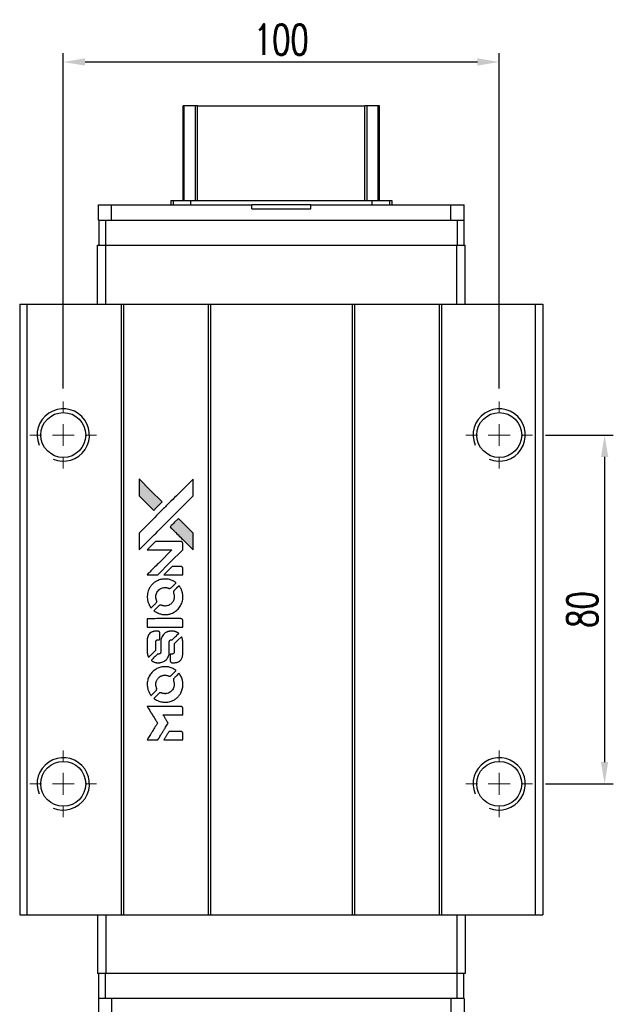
# Model space of a CAD drawing. Header units: millimetres. Extents: x 13 to 548, y 152 to 613.
# Tile 2 of 3: x 48 to 184, y 387 to 613. Entities that reach past the tile are written whole.
import ezdxf

# ---------------------------------------------------------------- set-up
doc = ezdxf.new("R2010")
doc.units = ezdxf.units.MM
doc.header["$LTSCALE"] = 0.15
doc.layers.get('0').update_dxf_attribs({"linetype": 'CONTINUOUS'})
doc.layers.get('Defpoints').update_dxf_attribs({"linetype": 'CONTINUOUS'})
doc.layers.add('DIM', color=4, linetype='CONTINUOUS')
doc.styles.add('DIM-7', font='SIMPLEX.shx', dxfattribs={"width": 0.7, "bigfont": 'chineset.shx'})
doc.dimstyles.new('CNS', dxfattribs={"dimscale": 2, "dimtxt": 3.5, "dimasz": 2.5, "dimexe": 1, "dimexo": 1.5, "dimgap": 0.09, "dimtad": 0, "dimdsep": 46, "dimtxsty": 'DIM-7', "dimcen": 0.09, "dimclrd": 4, "dimclre": 4, "dimclrt": 4, "dimadec": 0, "dimazin": 0, "dimtfac": 1, "dimtix": 1, "dimtmove": 2, "dimatfit": 3, "dimfxl": 1, "dimtvp": 0.971429, "dimtolj": 1, "dimarcsym": 0})

# ---------------------------------------------------------------- blocks, each defined once
blk = doc.blocks.new('SW_CENTERMARKSYMBOL_3')
at = {"color": 0, "linetype": 'Continuous', "lineweight": 18}
for p, q in [((0, 5), (0, 7.65)), ((0, 0), (0, 2.5)), ((-5, 0), (-7.65, 0)), ((0, 0), (-2.5, 0)), ((0, 0), (0, -2.5)), ((0, 0), (2.5, 0)), ((5, 0), (7.65, 0)), ((0, -5), (0, -7.65))]:
    blk.add_line(p, q, dxfattribs=at)
blk = doc.blocks.new('SW_CENTERMARKSYMBOL_4')
at = {"color": 0, "linetype": 'Continuous', "lineweight": 18}
for p, q in [((0, 5), (0, 7.65)), ((0, 0), (0, 2.5)), ((-5, 0), (-7.65, 0)), ((0, 0), (-2.5, 0)), ((0, 0), (0, -2.5)), ((0, 0), (2.5, 0)), ((5, 0), (7.65, 0)), ((0, -5), (0, -7.65))]:
    blk.add_line(p, q, dxfattribs=at)
blk = doc.blocks.new('SW_CENTERMARKSYMBOL_5')
at = {"color": 0, "linetype": 'Continuous', "lineweight": 18}
for p, q in [((0, 5), (0, 7.65)), ((0, 0), (0, 2.5)), ((-5, 0), (-7.65, 0)), ((0, 0), (-2.5, 0)), ((0, 0), (0, -2.5)), ((0, 0), (2.5, 0)), ((5, 0), (7.65, 0)), ((0, -5), (0, -7.65))]:
    blk.add_line(p, q, dxfattribs=at)
blk = doc.blocks.new('SW_CENTERMARKSYMBOL_6')
at = {"color": 0, "linetype": 'Continuous', "lineweight": 18}
for p, q in [((0, 5), (0, 7.65)), ((0, 0), (0, 2.5)), ((-5, 0), (-7.65, 0)), ((0, 0), (-2.5, 0)), ((0, 0), (0, -2.5)), ((0, 0), (2.5, 0)), ((5, 0), (7.65, 0)), ((0, -5), (0, -7.65))]:
    blk.add_line(p, q, dxfattribs=at)
blk = doc.blocks.new('LOGO')
at = {"linetype": 'Continuous'}
h = blk.add_hatch(color=22, dxfattribs=at)
h.dxf.hatch_style = 1
h.paths.add_polyline_path([(513.28, 1429.74), (513.28, 1427.8), (513.28, 1425.87), (514.96, 1424.21, 0.000288), (515.6, 1423.57, 0.000479), (516.15, 1423.03, 0.000013), (516.64, 1422.54, 0.197177), (516.65, 1422.54, 0.197497), (516.65, 1422.54, 0.00004), (516.94, 1422.82, 0.000834), (517.25, 1423.13, 0.000506), (517.61, 1423.5), (518.57, 1424.46), (515.93, 1427.1)])
h.paths.add_polyline_path([(522.33, 1420.69), (521.37, 1419.73, 0.000476), (521, 1419.36, 0.000789), (520.69, 1419.05, 0.000035), (520.41, 1418.76, 0.19758), (520.41, 1418.76, 0.198396), (520.41, 1418.75, 0.000019), (520.8, 1418.37, 0.000582), (521.22, 1417.94, 0.000351), (521.72, 1417.44, 0.000108), (523.84, 1415.33, 0.000692), (524.92, 1414.26, 0.000077), (525.67, 1413.52, 0.197527), (525.69, 1413.51, 0.410181), (525.71, 1413.52, 0.000493), (525.71, 1413.92, 0.002424), (525.71, 1414.46, 0.000529), (525.72, 1415.41), (525.72, 1417.3), (524.02, 1418.99)])
at = {"color": 22}
for points in [[(514.96, 1424.21, 0.000288), (515.6, 1423.57, 0.000479), (516.15, 1423.03, 0.000013), (516.64, 1422.54, 0.197177), (516.65, 1422.54, 0.197497), (516.65, 1422.54, 0.00004), (516.94, 1422.82, 0.000836), (517.25, 1423.13, 0.000505), (517.61, 1423.5), (518.57, 1424.46), (515.93, 1427.1), (513.28, 1429.74), (513.28, 1427.8), (513.28, 1425.87)], [(515.61, 1415.78, -0.000056), (516.77, 1416.94, -0.000021), (518.39, 1418.56, -0.000021), (520.16, 1420.33, -0.000025), (521.82, 1421.99), (525.72, 1425.87), (525.71, 1427.79), (525.71, 1429.72), (523.09, 1427.12, 0.000274), (521.84, 1425.87, 0.000123), (520.19, 1424.23, 0.000121), (518.45, 1422.5, 0.000165), (516.88, 1420.93), (513.28, 1417.34), (513.28, 1415.4), (513.28, 1413.46)], [(521.72, 1417.44, 0.000108), (523.84, 1415.33, 0.000692), (524.92, 1414.26, 0.000077), (525.67, 1413.52, 0.197527), (525.69, 1413.51, 0.410182), (525.71, 1413.52, 0.000493), (525.71, 1413.92, 0.002424), (525.71, 1414.46, 0.000529), (525.72, 1415.41), (525.72, 1417.3), (524.02, 1418.99), (522.33, 1420.69), (521.37, 1419.73, 0.000476), (521, 1419.36, 0.000789), (520.69, 1419.05, 0.000035), (520.41, 1418.76, 0.19758), (520.41, 1418.76, 0.198396), (520.41, 1418.75, 0.000019), (520.8, 1418.37, 0.000582), (521.22, 1417.94, 0.000351)], [(516.36, 1407.75), (517.6, 1407.75), (520.46, 1410.62), (523.32, 1413.48), (523.32, 1414.28, 0.0008), (523.31, 1414.79, 0.010795), (523.31, 1414.98, 0.030495), (523.29, 1415.08, 0.080372), (523.27, 1415.15, 0.03816), (523.23, 1415.22, 0.041799), (523.17, 1415.28, 0.042486), (523.11, 1415.33, 0.042078), (523.04, 1415.37, 0.099276), (522.95, 1415.39, 0.003302), (522.55, 1415.39, 0.002586), (521.85, 1415.4, 0.000204), (520, 1415.39), (517.04, 1415.39), (516.09, 1414.44), (515.14, 1413.48), (517.99, 1413.47), (520.84, 1413.46), (518.02, 1410.66, 0.000253), (516.93, 1409.58, 0.000412), (516.02, 1408.66, 0.000041), (515.19, 1407.84, 0.041338), (515.16, 1407.8), (515.12, 1407.75)], [(521.16, 1407.75), (523.32, 1407.75), (523.32, 1408.55), (523.31, 1409.36), (523.25, 1409.45, 0.03146), (523.22, 1409.49, 0.026444), (523.19, 1409.54, 0.026444), (523.15, 1409.57, 0.031457), (523.1, 1409.6), (523.01, 1409.66), (521.94, 1409.67), (520.87, 1409.67), (519.94, 1408.72, 0.000745), (519.58, 1408.36, 0.001228), (519.28, 1408.05, 0.000087), (519.01, 1407.77, 0.195134), (519, 1407.76, 0.412117), (519.01, 1407.76, 0.000048), (519.64, 1407.75, 0.00109), (520.34, 1407.75, 0.000653)], [(515.19, 1402.27, 0.023681), (515.24, 1401.94, 0.022402), (515.32, 1401.6, 0.021929), (515.44, 1401.26, 0.020503), (515.59, 1400.93, 0.013745), (515.69, 1400.74, 0.009767), (515.81, 1400.53, 0.009658), (515.93, 1400.35, 0.027804), (516.02, 1400.22), (516.06, 1400.18), (516.66, 1400.77, 0.002053), (516.95, 1401.06, 0.006738), (517.13, 1401.26, 0.007826), (517.26, 1401.39, 0.063909), (517.3, 1401.46, 0.061532), (517.34, 1401.57, 0.068674), (517.35, 1401.68, 0.052072), (517.33, 1401.81, 0.019648), (517.27, 1401.99, -0.018366), (517.21, 1402.2, -0.0288), (517.17, 1402.39, -0.029061), (517.15, 1402.58, -0.019155), (517.15, 1402.81, -0.053809), (517.22, 1403.28, -0.058833), (517.39, 1403.72, -0.058566), (517.66, 1404.11, -0.052525), (518.02, 1404.44, -0.044733), (518.32, 1404.63, -0.040573), (518.67, 1404.76, -0.041123), (519.02, 1404.84, -0.04951), (519.36, 1404.85, -0.017369), (519.52, 1404.84, -0.024255), (519.67, 1404.81, -0.023787), (519.81, 1404.77, -0.015798), (519.96, 1404.71, 0.010631), (520.06, 1404.67, 0.033653), (520.13, 1404.65, 0.037806), (520.2, 1404.64, 0.016307), (520.29, 1404.64, 0.068179), (520.46, 1404.67, 0.095747), (520.6, 1404.74, 0.033418), (520.78, 1404.9, 0.002133), (521.29, 1405.42, 0.001452), (521.57, 1405.71, 0.012393), (521.7, 1405.84, 0.020479), (521.76, 1405.92, 0.344362), (521.76, 1405.95, 0.074287), (521.69, 1406.02, 0.005454), (521.47, 1406.16, 0.008391), (521.24, 1406.3, 0.017097), (521.05, 1406.4, 0.027375), (520.66, 1406.56, 0.02835), (520.27, 1406.68, 0.027723), (519.85, 1406.76, 0.023913), (519.4, 1406.79, 0.027047), (518.87, 1406.78, 0.031685), (518.37, 1406.71, 0.032425), (517.89, 1406.57, 0.031013), (517.43, 1406.38, 0.037914), (516.88, 1406.05, 0.040153), (516.4, 1405.65, 0.039834), (515.98, 1405.18, 0.036173), (515.64, 1404.63, 0.040752), (515.4, 1404.09, 0.035885), (515.24, 1403.5, 0.035491), (515.17, 1402.88, 0.037615)], [(516.85, 1399.42, 0.018008), (517.03, 1399.3, 0.009842), (517.25, 1399.17, 0.009807), (517.48, 1399.05, 0.015716), (517.68, 1398.96, 0.048467), (518.41, 1398.73, 0.045841), (519.19, 1398.64, 0.046006), (519.96, 1398.69, 0.049638), (520.69, 1398.88, 0.064819), (521.64, 1399.39, 0.06695), (522.42, 1400.11, 0.066691), (522.98, 1401.02, 0.063505), (523.3, 1402.06, 0.03135), (523.32, 1402.32, 0.010439), (523.33, 1402.71, 0.010391), (523.32, 1403.11, 0.032408), (523.29, 1403.37, 0.015696), (523.23, 1403.67, 0.018095), (523.15, 1403.96, 0.018551), (523.05, 1404.24, 0.018352), (522.93, 1404.51, 0.015568), (522.84, 1404.68, 0.009832), (522.72, 1404.89, 0.009795), (522.6, 1405.07, 0.023727), (522.5, 1405.21), (522.46, 1405.26), (521.86, 1404.67, 0.001528), (521.53, 1404.34, 0.010022), (521.36, 1404.17, 0.019586), (521.27, 1404.06, 0.061865), (521.22, 1403.98, 0.055054), (521.18, 1403.85, 0.061607), (521.17, 1403.73, 0.048725), (521.19, 1403.58, 0.020221), (521.24, 1403.39, -0.017722), (521.31, 1403.18, -0.02685), (521.34, 1402.99, -0.02759), (521.36, 1402.81, -0.020233), (521.36, 1402.6, -0.04793), (521.3, 1402.21, -0.048386), (521.17, 1401.84, -0.047866), (520.97, 1401.49, -0.044964), (520.7, 1401.19, -0.04333), (520.38, 1400.93, -0.050921), (520.04, 1400.75, -0.051473), (519.67, 1400.64, -0.0459), (519.27, 1400.6, -0.019014), (519.08, 1400.61, -0.024114), (518.9, 1400.63, -0.025081), (518.73, 1400.67, -0.023892), (518.57, 1400.72, 0.008624), (518.44, 1400.77, 0.026486), (518.35, 1400.8, 0.035074), (518.27, 1400.81, 0.02756), (518.18, 1400.81, 0.087163), (518.05, 1400.79, 0.073291), (517.92, 1400.71, 0.028074), (517.73, 1400.55, 0.002594), (517.3, 1400.13), (516.7, 1399.52)], [(519.24, 1395.78), (523.31, 1395.78), (523.31, 1396.58), (523.31, 1397.38), (523.26, 1397.47, 0.071429), (523.21, 1397.55, 0.054799), (523.13, 1397.62, 0.053585), (523.03, 1397.67, 0.060698), (522.93, 1397.7, 0.033975), (522.76, 1397.71), (520.69, 1397.71, 0.000726), (518.66, 1397.71, 0.001084), (516.89, 1397.7), (515.16, 1397.69), (515.16, 1396.73), (515.16, 1395.77)], [(515.18, 1389.81, 0.018538), (515.19, 1389.69, 0.010695), (515.22, 1389.54, 0.01068), (515.25, 1389.4, 0.017678), (515.29, 1389.28, 0.013849), (515.34, 1389.14, 0.011814), (515.4, 1389, 0.004513), (515.46, 1388.86, 0.290035), (515.48, 1388.85, 0.196418), (515.49, 1388.86, 0.000124), (515.73, 1389.09, 0.001477), (516, 1389.35, 0.000898), (516.31, 1389.66), (517.12, 1390.48), (517.13, 1391.49, -0.001471), (517.13, 1392.26, -0.028714), (517.15, 1392.5, -0.097073), (517.19, 1392.63, -0.084199), (517.29, 1392.75, -0.042698), (517.36, 1392.8, -0.053912), (517.43, 1392.84, -0.051004), (517.52, 1392.86, -0.032967), (517.62, 1392.86, 0.00807), (517.67, 1392.86, 0.003023), (517.75, 1392.87, 0.002994), (517.82, 1392.87, 0.003629), (517.9, 1392.88), (518.07, 1392.89), (518.07, 1393.67, 0.001618), (518.07, 1394.04, 0.005206), (518.07, 1394.28, 0.00535), (518.06, 1394.46, 0.060675), (518.05, 1394.52, 0.048484), (518.03, 1394.56, 0.02389), (518.01, 1394.61, 0.022812), (517.98, 1394.65, 0.02462), (517.94, 1394.69, 0.061781), (517.84, 1394.77, 0.080179), (517.74, 1394.81, 0.048561), (517.58, 1394.83, 0.010021), (517.31, 1394.84, 0.016602), (516.95, 1394.83, 0.031409), (516.66, 1394.79, 0.036474), (516.41, 1394.72, 0.03439), (516.16, 1394.62, 0.065928), (515.78, 1394.35, 0.069066), (515.48, 1393.99, 0.065697), (515.28, 1393.55, 0.051559), (515.18, 1393.04, 0.020904), (515.17, 1392.76, 0.000451), (515.17, 1391.42, 0.000419), (515.17, 1390.07, 0.022759)], [(516.23, 1388.03, 0.023289), (516.43, 1387.9, 0.026845), (516.62, 1387.8, 0.026047), (516.83, 1387.72, 0.019751), (517.07, 1387.66, 0.013249), (517.21, 1387.63, 0.025169), (517.32, 1387.61, 0.016532), (517.45, 1387.61, 0.002937), (517.71, 1387.61, 0.003317), (517.94, 1387.61, 0.011808), (518.09, 1387.61, 0.01777), (518.2, 1387.62, 0.021476), (518.3, 1387.64, 0.04325), (518.73, 1387.78, 0.045753), (519.13, 1387.98, 0.04649), (519.47, 1388.25, 0.047672), (519.76, 1388.58, 0.025315), (519.85, 1388.72, 0.015208), (519.94, 1388.9, 0.01512), (520.03, 1389.08, 0.022488), (520.09, 1389.24, 0.027857), (520.16, 1389.5, 0.034138), (520.19, 1389.75, 0.014286), (520.2, 1390.12, 0.00124), (520.2, 1391.08, -0.00103), (520.2, 1391.66, -0.002552), (520.21, 1392.09, -0.001594), (520.21, 1392.42, -0.047676), (520.22, 1392.5, -0.085307), (520.28, 1392.64, -0.097789), (520.38, 1392.75, -0.085947), (520.52, 1392.82, -0.051339), (520.71, 1392.86, 0.014634), (520.78, 1392.86, 0.015028), (520.84, 1392.87, 0.014927), (520.89, 1392.89, 0.059415), (520.93, 1392.9, 0.070595), (520.99, 1392.95, 0.00028), (521.68, 1393.62, 0.000111), (522.38, 1394.32, 0.200239), (522.39, 1394.35, 0.268906), (522.38, 1394.36, 0.001866), (522.21, 1394.46, 0.007532), (522.05, 1394.55, 0.017818), (521.92, 1394.61, 0.013256), (521.79, 1394.66, 0.011636), (521.64, 1394.71, 0.011528), (521.49, 1394.76, 0.012303), (521.34, 1394.8, 0.0423), (521.11, 1394.83, 0.013657), (520.76, 1394.83, 0.013857), (520.42, 1394.82, 0.037428), (520.17, 1394.79, 0.014927), (520.01, 1394.75, 0.0122), (519.83, 1394.69, 0.012518), (519.67, 1394.64, 0.023062), (519.55, 1394.58, 0.065961), (519.09, 1394.27, 0.06055), (518.71, 1393.84, 0.059676), (518.44, 1393.33, 0.060497), (518.3, 1392.77, 0.025683), (518.29, 1392.65, 0.001528), (518.29, 1392.29, 0.002124), (518.28, 1391.83, 0.001173), (518.28, 1391.27, -0.000809), (518.28, 1390.29, -0.017164), (518.27, 1390, -0.063931), (518.24, 1389.85, -0.108429), (518.17, 1389.74, -0.052941), (518.1, 1389.68, -0.063675), (518.02, 1389.63, -0.050562), (517.91, 1389.61, -0.020337), (517.77, 1389.59, 0.009897), (517.68, 1389.59, 0.016482), (517.61, 1389.58, 0.019019), (517.55, 1389.56, 0.06043), (517.51, 1389.55, 0.076267), (517.42, 1389.49, 0.00054), (516.79, 1388.85, 0.000307), (516.15, 1388.19, 0.142594), (516.12, 1388.14, 0.232419), (516.12, 1388.13, 0.022995), (516.15, 1388.1, 0.024627), (516.19, 1388.06, 0.015407)], [(520.45, 1387.92, 0.065483), (520.5, 1387.83, 0.053271), (520.57, 1387.74, 0.052018), (520.66, 1387.67, 0.0556), (520.76, 1387.62, 0.036839), (520.82, 1387.6, 0.026922), (520.9, 1387.59, 0.016905), (521, 1387.59, 0.004317), (521.17, 1387.59, 0.016369), (521.52, 1387.6, 0.029936), (521.81, 1387.64, 0.03418), (522.06, 1387.7, 0.031327), (522.31, 1387.81, 0.046935), (522.61, 1387.99, 0.054053), (522.86, 1388.22, 0.053701), (523.05, 1388.5, 0.045364), (523.19, 1388.83, 0.032479), (523.27, 1389.12, 0.03386), (523.3, 1389.41, 0.013578), (523.32, 1389.88, 0.001155), (523.32, 1391.07, 0.000413), (523.31, 1392.09, 0.005008), (523.3, 1392.48, 0.013199), (523.29, 1392.71, 0.033956), (523.27, 1392.86, 0.013909), (523.23, 1393.03, 0.010864), (523.17, 1393.21, 0.010938), (523.12, 1393.37, 0.028702), (523.07, 1393.48), (523.03, 1393.56), (522.19, 1392.74), (521.36, 1391.92), (521.36, 1390.96, -0.001504), (521.36, 1390.55, -0.00328), (521.36, 1390.24, -0.001901), (521.35, 1389.99, -0.061333), (521.34, 1389.93, -0.063621), (521.31, 1389.85, -0.048633), (521.25, 1389.77, -0.046769), (521.17, 1389.7, -0.047961), (521.09, 1389.64, -0.02678), (521.02, 1389.61, -0.050957), (520.95, 1389.59, -0.029398), (520.87, 1389.58, -0.00401), (520.7, 1389.58), (520.41, 1389.57), (520.41, 1388.8, 0.001061), (520.41, 1388.34, 0.009147), (520.42, 1388.13, 0.020721), (520.43, 1388.01, 0.051619)], [(515.19, 1382.19, 0.024131), (515.24, 1381.84, 0.022344), (515.33, 1381.49, 0.021883), (515.45, 1381.14, 0.020884), (515.6, 1380.79, 0.010669), (515.7, 1380.6, 0.010389), (515.82, 1380.41, 0.010913), (515.93, 1380.23, 0.022227), (516.02, 1380.11), (516.06, 1380.06), (516.67, 1380.68, 0.002452), (516.9, 1380.92, 0.003628), (517.1, 1381.13, 0.001662), (517.28, 1381.32, 0.070159), (517.31, 1381.36, 0.047671), (517.32, 1381.4, 0.018624), (517.33, 1381.45, 0.017921), (517.34, 1381.5, 0.018804), (517.35, 1381.56, 0.018255), (517.35, 1381.64, 0.041312), (517.34, 1381.7, 0.037164), (517.33, 1381.76, 0.012342), (517.29, 1381.84, -0.015101), (517.22, 1382.05, -0.035998), (517.18, 1382.21, -0.033244), (517.16, 1382.38, -0.011249), (517.15, 1382.62, -0.004059), (517.15, 1382.83, -0.019693), (517.16, 1382.94, -0.027943), (517.18, 1383.04, -0.014411), (517.2, 1383.15, -0.033089), (517.3, 1383.43, -0.033887), (517.43, 1383.69, -0.034021), (517.59, 1383.93, -0.033942), (517.78, 1384.14, -0.02816), (518.01, 1384.33, -0.035032), (518.23, 1384.48, -0.035269), (518.48, 1384.6, -0.029196), (518.75, 1384.69, -0.037862), (519.07, 1384.75, -0.043657), (519.37, 1384.75, -0.043064), (519.68, 1384.7, -0.035184), (520, 1384.6, 0.033699), (520.15, 1384.55, 0.052815), (520.28, 1384.53, 0.059167), (520.4, 1384.54, 0.058972), (520.52, 1384.58, 0.059208), (520.61, 1384.64, 0.021125), (520.73, 1384.74, 0.008691), (520.92, 1384.93, 0.000851), (521.37, 1385.39, 0.001873), (521.6, 1385.62, 0.013884), (521.71, 1385.74, 0.022355), (521.76, 1385.81, 0.341453), (521.76, 1385.84, 0.073011), (521.7, 1385.9, 0.004587), (521.48, 1386.04, 0.00748), (521.26, 1386.17, 0.016837), (521.08, 1386.27, 0.028606), (520.66, 1386.46, 0.031352), (520.23, 1386.59, 0.031004), (519.78, 1386.67, 0.0268), (519.3, 1386.69, 0.026698), (518.79, 1386.66, 0.03002), (518.31, 1386.58, 0.030357), (517.85, 1386.45, 0.028554), (517.4, 1386.25, 0.062944), (516.56, 1385.69, 0.062206), (515.88, 1384.94, 0.062448), (515.41, 1384.05, 0.064355), (515.18, 1383.07, 0.017377), (515.17, 1382.88, 0.008369), (515.17, 1382.63, 0.008367), (515.17, 1382.38, 0.01757)], [(516.84, 1379.31, 0.064158), (517.79, 1378.81, 0.06356), (518.83, 1378.56, 0.064004), (519.9, 1378.58, 0.066747), (520.91, 1378.87, 0.04321), (521.54, 1379.22, 0.044737), (522.1, 1379.66, 0.044901), (522.56, 1380.2, 0.044184), (522.93, 1380.81, 0.026293), (523.13, 1381.28, 0.033344), (523.25, 1381.73, 0.033227), (523.32, 1382.19, 0.025815), (523.33, 1382.7, 0.023119), (523.3, 1383.19, 0.031044), (523.22, 1383.62, 0.031337), (523.09, 1384.04, 0.024258), (522.89, 1384.48, 0.015622), (522.81, 1384.63, 0.008495), (522.7, 1384.82, 0.008415), (522.59, 1384.99, 0.020814), (522.5, 1385.11), (522.45, 1385.17), (521.86, 1384.58, 0.002843), (521.42, 1384.14, 0.033917), (521.26, 1383.96, 0.087906), (521.2, 1383.83, 0.073302), (521.17, 1383.67, 0.022047), (521.18, 1383.59, 0.026465), (521.19, 1383.52, 0.022233), (521.21, 1383.44, 0.009985), (521.24, 1383.33, -0.039011), (521.33, 1382.95, -0.044398), (521.36, 1382.58, -0.045096), (521.32, 1382.22, -0.04265), (521.22, 1381.86, -0.071154), (520.94, 1381.35, -0.068827), (520.53, 1380.93, -0.068713), (520.02, 1380.64, -0.070507), (519.45, 1380.51, -0.028605), (519.21, 1380.5, -0.031418), (518.97, 1380.52, -0.031044), (518.74, 1380.57, -0.02668), (518.5, 1380.64, 0.038913), (518.36, 1380.69, 0.043732), (518.22, 1380.71, 0.047754), (518.09, 1380.7, 0.075756), (517.99, 1380.67, 0.07294), (517.93, 1380.63, 0.003456), (517.77, 1380.48, 0.005023), (517.57, 1380.29, 0.002422), (517.31, 1380.03, 0.000819), (517.08, 1379.8, 0.001349), (516.88, 1379.61, 0.0001), (516.71, 1379.43, 0.205335), (516.7, 1379.42, 0.219821), (516.71, 1379.42, 0.002494), (516.75, 1379.39, 0.007089), (516.79, 1379.35, 0.004494)], [(516.38, 1369.92), (517.61, 1369.92), (517.82, 1370.25, -0.000297), (517.94, 1370.46, -0.000037), (518.22, 1370.91, -0.000043), (518.55, 1371.45, -0.000036), (518.9, 1372.02, 0.000044), (519.24, 1372.57, 0.000063), (519.54, 1373.07, 0.000035), (519.8, 1373.49, 0.0009), (519.87, 1373.61), (519.97, 1373.77), (519.84, 1373.99, 0.001175), (519.76, 1374.11, 0.000208), (519.62, 1374.34, 0.000225), (519.45, 1374.62, 0.000203), (519.27, 1374.9, -0.000711), (519.1, 1375.17, -0.001119), (518.96, 1375.4, -0.000263), (518.83, 1375.6, -0.04589), (518.82, 1375.63, -0.519312), (518.84, 1375.65, -0.001914), (519.17, 1375.65, -0.003124), (519.71, 1375.66, -0.000285), (521.07, 1375.66), (523.32, 1375.66), (523.32, 1376.44, 0.001727), (523.32, 1377.01, 0.025279), (523.31, 1377.21, 0.073886), (523.28, 1377.32, 0.07426), (523.21, 1377.42, 0.03264), (523.19, 1377.45, 0.01784), (523.16, 1377.48, 0.017712), (523.12, 1377.51, 0.026854), (523.09, 1377.53), (523.01, 1377.57), (519.07, 1377.57), (515.14, 1377.58), (515.17, 1377.53, -0.004595), (515.19, 1377.5, -0.00016), (515.26, 1377.38, -0.000298), (515.35, 1377.24, -0.000208), (515.45, 1377.08, 0.000986), (515.74, 1376.61, 0.00025), (516.22, 1375.85, 0.000268), (516.72, 1375.05, 0.000436), (517.16, 1374.36, -0.002932), (517.3, 1374.13, -0.004718), (517.41, 1373.94, -0.001113), (517.51, 1373.77, -0.227179), (517.52, 1373.75, -0.045982), (517.51, 1373.73, -0.000145), (517.36, 1373.5, -0.000825), (517.2, 1373.24, -0.000517), (517.02, 1372.94, 0.000056), (516.37, 1371.9, 0.000289), (516.01, 1371.32, 0.000481), (515.75, 1370.89, 0.000418), (515.47, 1370.44), (515.15, 1369.92)], [(521.15, 1369.92), (523.32, 1369.92), (523.32, 1370.7, 0.000842), (523.32, 1371.21, 0.010591), (523.31, 1371.4, 0.028995), (523.3, 1371.5, 0.069543), (523.28, 1371.58, 0.051063), (523.24, 1371.65, 0.039932), (523.18, 1371.72, 0.039414), (523.11, 1371.77, 0.045845), (523.04, 1371.81, 0.094811), (522.96, 1371.83, 0.007124), (522.75, 1371.84, 0.004713), (522.39, 1371.84, 0.000534), (521.56, 1371.84), (520.16, 1371.84), (520.03, 1371.64, 0.000828), (519.68, 1371.07, 0.000879), (519.33, 1370.5, 0.000048), (518.99, 1369.94, 0.137596), (518.99, 1369.92, 0.413028), (518.99, 1369.92, 0.000016), (519.62, 1369.92, 0.000623), (520.32, 1369.92, 0.000374)]]:
    blk.add_lwpolyline(points, format="xyb", close=True, dxfattribs=at)
blk = doc.blocks.new('*D99')
at = {"color": 7, "lineweight": -2}
for p, q in [((58.14, 528.19), (58.14, 605.09)), ((63.14, 603.09), (153.14, 603.09)), ((158.14, 528.19), (158.14, 605.09))]:
    blk.add_line(p, q, dxfattribs=at)
at = {"color": 7}
for points in [[(63.14, 603.93), (63.14, 602.26), (58.14, 603.09)], [(153.14, 603.93), (153.14, 602.26), (158.14, 603.09)]]:
    blk.add_solid(points, dxfattribs=at)
at = {"layer": 'Defpoints', "color": 0}
for p in [(158.14, 603.09), (58.14, 525.19), (158.14, 525.19)]:
    blk.add_point(p, dxfattribs=at)
at = {"color": 7, "insert": (108.14, 608.19), "char_height": 7, "attachment_point": 5, "style": 'DIM-7'}
blk.add_mtext('\\A1;100', dxfattribs=at)
blk = doc.blocks.new('*D100')
at = {"color": 7, "lineweight": -2}
for p, q in [((168.79, 517.54), (184.31, 517.54)), ((182.31, 512.54), (182.31, 442.54)), ((168.79, 437.54), (184.31, 437.54))]:
    blk.add_line(p, q, dxfattribs=at)
at = {"color": 7}
for points in [[(181.47, 512.54), (183.14, 512.54), (182.31, 517.54)], [(181.47, 442.54), (183.14, 442.54), (182.31, 437.54)]]:
    blk.add_solid(points, dxfattribs=at)
at = {"layer": 'Defpoints', "color": 0}
for p in [(165.79, 517.54), (165.79, 437.54), (182.31, 437.54)]:
    blk.add_point(p, dxfattribs=at)
at = {"color": 7, "insert": (177.21, 477.54), "char_height": 7, "attachment_point": 5, "rotation": 90, "style": 'DIM-7'}
blk.add_mtext('\\A1;80', dxfattribs=at)

msp = doc.modelspace()

# ---------------------------------------------------------------- linework, layer by layer
for p, q in [((85.639, 571.294), (85.639, 593.007)), ((85.879, 571.294), (85.879, 593.007)), ((88.455, 571.294), (88.455, 593.007)), ((88.949, 593.007), (127.33, 593.007)), ((88.949, 571.294), (88.949, 593.007)), ((127.33, 571.294), (127.33, 593.007)), ((127.824, 571.294), (127.824, 593.007)), ((130.4, 571.294), (130.4, 593.007)), ((130.639, 571.294), (130.639, 593.007)), ((82.787, 571.294), (82.787, 570.294)), ((82.787, 571.294), (83.34, 571.294)), ((83.34, 571.294), (83.34, 570.294)), ((83.34, 571.294), (87.354, 571.294)), ((87.354, 571.294), (87.354, 570.294)), ((87.354, 571.294), (128.925, 571.294)), ((128.925, 571.294), (128.925, 570.294)), ((128.925, 571.294), (132.939, 571.294)), ((132.939, 571.294), (132.939, 570.294)), ((132.939, 571.294), (133.492, 571.294)), ((133.492, 571.294), (133.492, 570.294)), ((66.214, 566.794), (66.214, 570.294)), ((66.214, 570.294), (69.214, 570.294)), ((69.214, 566.794), (69.214, 570.294)), ((69.214, 570.294), (101.389, 570.294)), ((101.389, 569.394), (101.389, 570.294)), ((114.889, 570.294), (101.389, 570.294)), ((101.389, 569.394), (114.889, 569.394)), ((114.889, 569.394), (114.889, 570.294)), ((114.889, 570.294), (147.064, 570.294)), ((147.064, 566.794), (147.064, 570.294)), ((147.064, 570.294), (150.064, 570.294)), ((150.064, 566.794), (150.064, 570.294)), ((66.214, 566.794), (66.29, 566.794)), ((66.29, 566.794), (66.29, 561.044)), ((66.29, 566.794), (67.79, 566.794)), ((67.79, 566.794), (67.79, 561.044)), ((67.79, 566.794), (148.489, 566.794)), ((148.489, 566.794), (148.489, 561.044)), ((148.489, 566.794), (149.989, 566.794)), ((149.989, 566.794), (150.064, 566.794)), ((149.989, 566.794), (149.989, 561.044)), ((65.989, 547.544), (65.989, 561.044)), ((65.989, 561.044), (67.89, 561.044)), ((67.89, 547.544), (67.89, 561.044)), ((67.89, 561.044), (148.389, 561.044)), ((148.389, 547.544), (148.389, 561.044)), ((148.389, 561.044), (150.289, 561.044)), ((150.289, 547.544), (150.289, 561.044)), ((48.139, 547.544), (48.139, 407.544)), ((48.139, 547.544), (49.789, 547.544)), ((49.789, 547.544), (49.789, 407.544)), ((49.789, 547.544), (71.389, 547.544)), ((71.389, 547.544), (71.389, 407.544)), ((71.389, 547.544), (71.939, 547.544)), ((71.939, 547.544), (71.939, 407.544)), ((71.939, 547.544), (91.339, 547.544)), ((91.339, 547.544), (91.339, 407.544)), ((91.339, 547.544), (91.889, 547.544)), ((91.889, 547.544), (91.889, 407.544)), ((91.889, 547.544), (124.389, 547.544)), ((124.389, 547.544), (124.389, 407.544)), ((124.389, 547.544), (124.939, 547.544)), ((124.939, 547.544), (124.939, 407.544)), ((124.939, 547.544), (144.339, 547.544)), ((144.339, 547.544), (144.339, 407.544)), ((144.339, 547.544), (144.889, 547.544)), ((144.889, 547.544), (144.889, 407.544)), ((144.889, 547.544), (166.389, 547.544)), ((166.389, 547.544), (166.389, 407.544)), ((166.389, 547.544), (168.139, 547.544)), ((168.139, 547.544), (168.139, 407.544)), ((48.139, 407.544), (49.789, 407.544)), ((49.789, 407.544), (71.389, 407.544)), ((65.989, 407.544), (65.989, 394.044)), ((67.89, 407.544), (67.89, 394.044)), ((71.389, 407.544), (71.939, 407.544)), ((71.939, 407.544), (91.339, 407.544)), ((91.339, 407.544), (91.889, 407.544)), ((91.889, 407.544), (124.389, 407.544)), ((124.389, 407.544), (124.939, 407.544)), ((124.939, 407.544), (144.339, 407.544)), ((144.339, 407.544), (144.889, 407.544)), ((144.889, 407.544), (166.389, 407.544)), ((148.389, 407.544), (148.389, 394.044)), ((150.289, 407.544), (150.289, 394.044)), ((166.389, 407.544), (168.139, 407.544)), ((67.89, 394.044), (65.989, 394.044)), ((66.289, 388.294), (66.289, 394.044)), ((67.789, 388.294), (67.789, 394.044)), ((148.389, 394.044), (67.89, 394.044)), ((150.289, 394.044), (148.389, 394.044)), ((148.489, 388.294), (148.489, 394.044)), ((149.989, 388.294), (149.989, 394.044)), ((66.214, 388.294), (66.214, 384.794)), ((66.289, 388.294), (66.214, 388.294)), ((67.789, 388.294), (66.289, 388.294)), ((148.489, 388.294), (67.789, 388.294)), ((69.214, 388.294), (69.214, 384.794)), ((147.064, 388.294), (147.064, 384.794)), ((149.989, 388.294), (148.489, 388.294)), ((150.064, 388.294), (149.989, 388.294)), ((150.064, 388.294), (150.064, 384.794))]:
    msp.add_line(p, q)
for centre in [(58.139, 517.544), (158.139, 517.544), (58.139, 437.544), (158.139, 437.544)]:
    msp.add_circle(centre, 5.15)
for centre in [(58.139, 517.544), (158.139, 517.544), (58.139, 437.544), (158.139, 437.544)]:
    msp.add_arc(centre, 6, 247.5, 202.5)
for points, knots in [([(85.879, 593.007), (85.817, 593.007), (85.752, 593.007), (85.662, 593.007), (85.639, 593.007), (85.639, 593.007)], [0, 0, 0, 0, 0.5, 0.5, 1, 1, 1, 1]), ([(88.455, 593.007), (88.408, 593.007), (88.314, 593.007), (88.025, 593.007), (87.829, 593.007), (87.357, 593.007), (87.082, 593.007), (86.495, 593.007), (86.185, 593.007), (85.879, 593.007)], [0, 0, 0, 0, 0.25, 0.25, 0.5, 0.5, 0.75, 0.75, 1, 1, 1, 1]), ([(88.949, 593.007), (88.895, 593.007), (88.837, 593.007), (88.725, 593.007), (88.67, 593.007), (88.577, 593.007), (88.538, 593.007), (88.481, 593.007), (88.463, 593.007), (88.455, 593.007)], [0, 0, 0, 0, 0.25, 0.25, 0.5, 0.5, 0.75, 0.75, 1, 1, 1, 1]), ([(127.824, 593.007), (127.816, 593.007), (127.798, 593.007), (127.741, 593.007), (127.702, 593.007), (127.609, 593.007), (127.554, 593.007), (127.442, 593.007), (127.384, 593.007), (127.33, 593.007)], [0, 0, 0, 0, 0.25, 0.25, 0.5, 0.5, 0.75, 0.75, 1, 1, 1, 1]), ([(130.4, 593.007), (130.094, 593.007), (129.784, 593.007), (129.197, 593.007), (128.922, 593.007), (128.45, 593.007), (128.254, 593.007), (127.965, 593.007), (127.871, 593.007), (127.824, 593.007)], [0, 0, 0, 0, 0.25, 0.25, 0.5, 0.5, 0.75, 0.75, 1, 1, 1, 1]), ([(130.639, 593.007), (130.639, 593.007), (130.617, 593.007), (130.527, 593.007), (130.462, 593.007), (130.4, 593.007)], [0, 0, 0, 0, 0.5, 0.5, 1, 1, 1, 1])]:
    msp.add_open_spline(points, degree=3, knots=knots)

# ---------------------------------------------------------------- block references
for name, p in [('SW_CENTERMARKSYMBOL_3', (58.139, 517.544)), ('SW_CENTERMARKSYMBOL_6', (158.139, 517.544)), ('SW_CENTERMARKSYMBOL_4', (58.139, 437.544)), ('SW_CENTERMARKSYMBOL_5', (158.139, 437.544))]:
    msp.add_blockref(name, p)
at = {"layer": 'DIM'}
msp.add_blockref('LOGO', (-437.767, -922.272), dxfattribs=at)

# ---------------------------------------------------------------- dimensions: what is measured, and where the dimension line sits
at = {"color": 0}
dim = msp.add_linear_dim(base=(158.139, 603.093), p1=(58.139, 525.194), p2=(158.139, 525.194), dimstyle='CNS', override={"dimgap": 0.8, "dimtad": 1, "dimclrd": 7, "dimclre": 7, "dimclrt": 7, "dimtmove": 1}, dxfattribs=at)
dim.commit()
dim.dimension.update_dxf_attribs({"geometry": '*D99', "text_midpoint": (108.139, 608.193)})
dim = msp.add_linear_dim(base=(182.307, 437.544), p1=(165.789, 517.544), p2=(165.789, 437.544), angle=90, dimstyle='CNS', override={"dimgap": 0.8, "dimtad": 1, "dimclrd": 7, "dimclre": 7, "dimclrt": 7, "dimtmove": 1}, dxfattribs=at)
dim.commit()
dim.dimension.update_dxf_attribs({"geometry": '*D100', "text_midpoint": (177.207, 477.544)})

doc.saveas('drawing.dxf')
